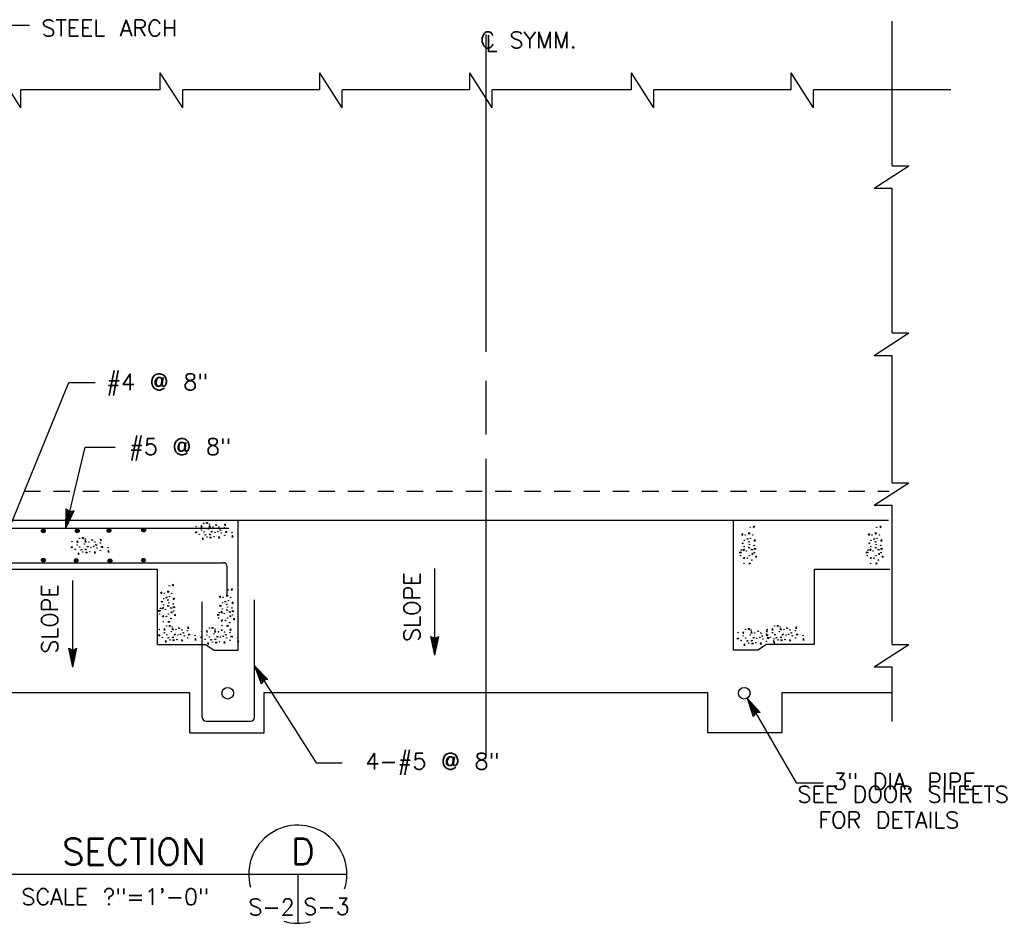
# Model space of a CAD drawing. Extents: x -28.1 to 13.9, y -16.1 to 13.9.
# Tile 4 of 19: x -19.3 to -11.8, y -7.9 to -1. Entities that reach past the tile are written whole.
import ezdxf
from ezdxf.enums import TextEntityAlignment as Align

# ---------------------------------------------------------------- set-up
doc = ezdxf.new("R2010")
doc.units = 0
doc.header["$MEASUREMENT"] = 0
doc.linetypes.add('HIDDEN2', pattern=[0.1875, 0.125, -0.0625])
doc.layers.add('01', color=7, linetype='CONTINUOUS')
doc.layers.add('02', color=7, linetype='CONTINUOUS')
doc.styles.add('TXT_SHX', font='txt.shx')

msp = doc.modelspace()

# ---------------------------------------------------------------- linework, layer by layer
at = {"layer": '01', "color": 7, "linetype": 'CONTINUOUS'}
for p, q in [((-12.659, -2.1333), (-12.659, -1.0283)), ((-19.525, -1.0583), (-19.251, -1.0583)), ((-15.762, -3.5553), (-15.762, -1.1303)), ((-19.317, -1.6893), (-19.489, -1.4233)), ((-18.253, -1.5513), (-18.253, -1.4233)), ((-18.081, -1.6893), (-18.253, -1.4233)), ((-17.033, -1.5513), (-17.033, -1.4233)), ((-16.861, -1.6893), (-17.033, -1.4233)), ((-15.887, -1.5513), (-15.887, -1.4233)), ((-15.715, -1.6893), (-15.887, -1.4233)), ((-14.651, -1.5513), (-14.651, -1.4233)), ((-14.479, -1.6893), (-14.651, -1.4233)), ((-13.431, -1.5513), (-13.431, -1.4233)), ((-13.259, -1.6893), (-13.431, -1.4233)), ((-19.317, -1.6893), (-19.317, -1.5513)), ((-18.253, -1.5513), (-19.317, -1.5513)), ((-18.081, -1.6893), (-18.081, -1.5513)), ((-17.033, -1.5513), (-18.081, -1.5513)), ((-16.861, -1.6893), (-16.861, -1.5513)), ((-15.887, -1.5513), (-16.861, -1.5513)), ((-15.715, -1.6893), (-15.715, -1.5513)), ((-14.651, -1.5513), (-15.715, -1.5513)), ((-14.479, -1.6893), (-14.479, -1.5513)), ((-13.431, -1.5513), (-14.479, -1.5513)), ((-13.259, -1.6893), (-13.259, -1.5513)), ((-12.211, -1.5513), (-13.259, -1.5513)), ((-12.797, -2.3053), (-12.531, -2.1333)), ((-12.659, -2.1333), (-12.531, -2.1333)), ((-12.797, -2.3053), (-12.659, -2.3053)), ((-12.659, -3.4103), (-12.659, -2.3053)), ((-12.797, -3.5823), (-12.531, -3.4103)), ((-12.659, -3.4103), (-12.531, -3.4103)), ((-12.797, -3.5823), (-12.659, -3.5823)), ((-12.659, -4.5563), (-12.659, -3.5823)), ((-19.393, -4.8703), (-18.95, -3.7893)), ((-18.95, -3.7893), (-18.75, -3.7893)), ((-15.762, -4.1873), (-15.762, -3.7783)), ((-18.974, -4.9023), (-18.826, -4.2853)), ((-18.826, -4.2853), (-18.597, -4.2853)), ((-15.762, -6.6483), (-15.762, -4.3733)), ((-12.797, -4.7283), (-12.531, -4.5563)), ((-12.659, -4.5563), (-12.531, -4.5563)), ((-12.797, -4.7283), (-12.659, -4.7283)), ((-12.659, -5.7923), (-12.659, -4.7283)), ((-18.974, -4.9023), (-18.971, -4.7553)), ((-18.974, -4.9023), (-18.91, -4.7693)), ((-18.971, -4.7553), (-18.944, -4.7763)), ((-18.965, -4.8663), (-18.963, -4.7703)), ((-18.965, -4.8663), (-18.924, -4.7793)), ((-18.963, -4.7703), (-18.946, -4.7833)), ((-18.957, -4.8313), (-18.956, -4.7853)), ((-18.957, -4.8313), (-18.938, -4.7893)), ((-18.956, -4.7853), (-18.947, -4.7913)), ((-18.947, -4.7913), (-18.938, -4.7893)), ((-18.946, -4.7833), (-18.924, -4.7793)), ((-18.944, -4.7763), (-18.91, -4.7693)), ((-21.292, -4.8433), (-12.686, -4.8433)), ((-17.656, -5.8373), (-17.656, -4.8433)), ((-13.87, -5.8373), (-13.87, -4.8433)), ((-20.513, -4.9023), (-17.729, -4.9023)), ((-21.296, -5.1673), (-17.77, -5.1673)), ((-23.96, -5.2173), (-18.274, -5.2173)), ((-18.274, -5.7933), (-18.274, -5.2173)), ((-17.74, -5.4143), (-17.74, -5.1973)), ((-16.153, -5.8753), (-16.153, -5.2123)), ((-13.252, -5.7933), (-13.252, -5.2173)), ((-13.252, -5.2173), (-12.677, -5.2173)), ((-18.92, -5.9653), (-18.92, -5.3023)), ((-17.932, -6.3483), (-17.932, -5.4663)), ((-17.532, -6.3483), (-17.532, -5.4523)), ((-18.274, -5.7933), (-17.907, -5.7933)), ((-17.907, -5.7933), (-17.841, -5.8373)), ((-16.153, -5.8753), (-16.184, -5.7313)), ((-16.184, -5.7313), (-16.153, -5.7453)), ((-16.153, -5.8383), (-16.173, -5.7443)), ((-16.173, -5.7443), (-16.153, -5.7533)), ((-16.153, -5.8023), (-16.163, -5.7573)), ((-16.163, -5.7573), (-16.153, -5.7613)), ((-16.153, -5.8753), (-16.122, -5.7313)), ((-16.153, -5.7453), (-16.122, -5.7313)), ((-16.153, -5.8383), (-16.133, -5.7443)), ((-16.153, -5.7533), (-16.133, -5.7443)), ((-16.153, -5.8023), (-16.144, -5.7573)), ((-16.153, -5.7613), (-16.144, -5.7573)), ((-13.619, -5.7933), (-13.685, -5.8373)), ((-13.252, -5.7933), (-13.619, -5.7933)), ((-12.797, -5.9643), (-12.531, -5.7923)), ((-12.659, -5.7923), (-12.531, -5.7923)), ((-18.92, -5.9653), (-18.951, -5.8213)), ((-18.951, -5.8213), (-18.92, -5.8353)), ((-18.92, -5.9283), (-18.94, -5.8343)), ((-18.94, -5.8343), (-18.92, -5.8433)), ((-18.92, -5.8923), (-18.93, -5.8473)), ((-18.93, -5.8473), (-18.92, -5.8513)), ((-18.92, -5.9653), (-18.889, -5.8213)), ((-18.92, -5.8353), (-18.889, -5.8213)), ((-18.92, -5.9283), (-18.9, -5.8343)), ((-18.92, -5.8433), (-18.9, -5.8343)), ((-18.92, -5.8923), (-18.911, -5.8473)), ((-18.92, -5.8513), (-18.911, -5.8473)), ((-17.841, -5.8373), (-17.656, -5.8373)), ((-13.685, -5.8373), (-13.87, -5.8373)), ((-17.532, -5.9553), (-17.061, -6.6973)), ((-17.532, -5.9553), (-17.429, -6.0603)), ((-17.532, -5.9553), (-17.481, -6.0933)), ((-17.512, -5.9863), (-17.445, -6.0553)), ((-17.512, -5.9863), (-17.479, -6.0763)), ((-17.493, -6.0173), (-17.476, -6.0593)), ((-17.493, -6.0173), (-17.46, -6.0493)), ((-12.797, -5.9643), (-12.659, -5.9643)), ((-12.659, -6.3813), (-12.659, -5.9643)), ((-17.462, -6.0653), (-17.481, -6.0933)), ((-17.467, -6.0583), (-17.479, -6.0763)), ((-17.471, -6.0513), (-17.476, -6.0593)), ((-17.46, -6.0493), (-17.471, -6.0513)), ((-17.445, -6.0553), (-17.467, -6.0583)), ((-17.429, -6.0603), (-17.462, -6.0653)), ((-21.29, -6.1603), (-18.028, -6.1603)), ((-18.027, -6.4673), (-18.027, -6.1603)), ((-17.458, -6.4673), (-17.458, -6.1603)), ((-17.458, -6.1603), (-14.068, -6.1603)), ((-14.068, -6.4673), (-14.068, -6.1603)), ((-13.499, -6.4673), (-13.499, -6.1603)), ((-13.499, -6.1603), (-12.659, -6.1603)), ((-13.766, -6.2033), (-13.393, -6.8493)), ((-13.766, -6.2033), (-13.667, -6.3123)), ((-13.766, -6.2033), (-13.721, -6.3433)), ((-13.747, -6.2353), (-13.683, -6.3063)), ((-13.747, -6.2353), (-13.718, -6.3263)), ((-13.729, -6.2663), (-13.715, -6.3103)), ((-13.729, -6.2663), (-13.698, -6.3003)), ((-13.701, -6.3163), (-13.721, -6.3433)), ((-13.705, -6.3093), (-13.718, -6.3263)), ((-13.709, -6.3023), (-13.715, -6.3103)), ((-13.698, -6.3003), (-13.709, -6.3023)), ((-13.683, -6.3063), (-13.705, -6.3093)), ((-13.667, -6.3123), (-13.701, -6.3163)), ((-17.902, -6.3783), (-17.562, -6.3783)), ((-18.027, -6.4673), (-17.458, -6.4673)), ((-13.499, -6.4673), (-14.068, -6.4673)), ((-17.061, -6.6973), (-16.862, -6.6973)), ((-13.393, -6.8493), (-13.186, -6.8493)), ((-19.535, -7.5493), (-16.826, -7.5493)), ((-17.201, -7.5493), (-17.201, -7.9243))]:
    msp.add_line(p, q, dxfattribs=at)
at = {"layer": '01', "color": 7, "linetype": 'HIDDEN2'}
msp.add_line((-20.418, -4.6213), (-12.682, -4.6213), dxfattribs=at)
at = {"layer": '01', "color": 7, "linetype": 'CONTINUOUS'}
for centre, radius in [((-19.1456, -4.9236), 0.0145), ((-19.1456, -4.9236), 0.0112), ((-19.1456, -4.9236), 0.00822), ((-19.1456, -4.9236), 0.00415), ((-18.8866, -4.9236), 0.0145), ((-18.8866, -4.9236), 0.0112), ((-18.8866, -4.9236), 0.00822), ((-18.8866, -4.9236), 0.00415), ((-18.6446, -4.9206), 0.0145), ((-18.6446, -4.9206), 0.0112), ((-18.6446, -4.9206), 0.00822), ((-18.6446, -4.9206), 0.00415), ((-18.3796, -4.9176), 0.0145), ((-18.3796, -4.9176), 0.0112), ((-18.3796, -4.9176), 0.00822), ((-18.3796, -4.9176), 0.00415), ((-19.1456, -5.1486), 0.0145), ((-19.1456, -5.1486), 0.0112), ((-19.1456, -5.1486), 0.00822), ((-19.1456, -5.1486), 0.00415), ((-18.8946, -5.1506), 0.0145), ((-18.8946, -5.1506), 0.0112), ((-18.8946, -5.1506), 0.00822), ((-18.8946, -5.1506), 0.00415), ((-18.6366, -5.1526), 0.0145), ((-18.6366, -5.1526), 0.0112), ((-18.6366, -5.1526), 0.00822), ((-18.6366, -5.1526), 0.00415), ((-18.3806, -5.1486), 0.0145), ((-18.3806, -5.1486), 0.0112), ((-18.3806, -5.1486), 0.00822), ((-18.3806, -5.1486), 0.00415), ((-17.737, -6.1653), 0.0443), ((-13.789, -6.1653), 0.0443)]:
    msp.add_circle(centre, radius, dxfattribs=at)
for centre, radius, start, end in [((-17.77, -5.1973), 0.03, 0, 90), ((-17.902, -6.3483), 0.03, 180, 270), ((-17.562, -6.3483), 0.03, 270, 360), ((-17.201, -7.5493), 0.375, 342.70891, 195.26862), ((-17.201, -7.5493), 0.375, 253.4742, 284.92162)]:
    msp.add_arc(centre, radius, start, end, dxfattribs=at)
at = {"layer": '02', "color": 7, "linetype": 'CONTINUOUS'}
for p, q in [((-17.83, -4.8813), (-17.824, -4.8763)), ((-18.779, -4.9963), (-18.773, -4.9913)), ((-13.801, -5.0243), (-13.806, -5.0183)), ((-12.833, -5.0243), (-12.838, -5.0183)), ((-18.241, -5.4703), (-18.246, -5.4643)), ((-17.791, -5.5013), (-17.796, -5.4953)), ((-18.113, -5.6673), (-18.107, -5.6623)), ((-17.788, -5.6833), (-17.782, -5.6783)), ((-13.689, -5.6923), (-13.683, -5.6873)), ((-13.466, -5.6673), (-13.46, -5.6623))]:
    msp.add_line(p, q, dxfattribs=at)
for points in [[(-17.937, -4.8843), (-17.942, -4.8943), (-17.932, -4.8953), (-17.94, -4.8843)], [(-17.896, -4.8693), (-17.901, -4.8603), (-17.89, -4.8603), (-17.896, -4.8713)], [(-17.875, -4.8833), (-17.88, -4.8933), (-17.869, -4.8943), (-17.877, -4.8833)], [(-17.824, -4.8763), (-17.822, -4.8833), (-17.83, -4.8833)], [(-17.757, -4.8713), (-17.762, -4.8813), (-17.752, -4.8823), (-17.76, -4.8713)], [(-13.722, -4.8943), (-13.712, -4.8993), (-13.711, -4.8893), (-13.722, -4.8963)], [(-12.754, -4.8943), (-12.744, -4.8993), (-12.743, -4.8893), (-12.754, -4.8963)], [(-17.979, -4.9403), (-17.984, -4.9323), (-17.973, -4.9323), (-17.979, -4.9423)], [(-17.91, -4.9553), (-17.905, -4.9523), (-17.901, -4.9553), (-17.913, -4.9573)], [(-17.817, -4.9293), (-17.814, -4.9253), (-17.809, -4.9293), (-17.816, -4.9303)], [(-17.797, -4.9163), (-17.792, -4.9143), (-17.789, -4.9203), (-17.797, -4.9173)], [(-17.749, -4.9363), (-17.754, -4.9283), (-17.743, -4.9283), (-17.749, -4.9383)], [(-17.7, -4.9603), (-17.705, -4.9703), (-17.695, -4.9713), (-17.702, -4.9603)], [(-13.811, -4.9513), (-13.801, -4.9563), (-13.8, -4.9463), (-13.811, -4.9543)], [(-13.746, -4.9433), (-13.754, -4.9483), (-13.754, -4.9373), (-13.744, -4.9433)], [(-12.843, -4.9513), (-12.833, -4.9563), (-12.832, -4.9463), (-12.843, -4.9543)], [(-12.778, -4.9433), (-12.786, -4.9483), (-12.786, -4.9373), (-12.776, -4.9433)], [(-18.886, -4.9993), (-18.891, -5.0093), (-18.881, -5.0103), (-18.889, -4.9993)], [(-18.845, -4.9843), (-18.85, -4.9753), (-18.839, -4.9753), (-18.845, -4.9863)], [(-18.824, -4.9983), (-18.829, -5.0083), (-18.818, -5.0093), (-18.826, -4.9983)], [(-18.773, -4.9913), (-18.771, -4.9983), (-18.779, -4.9983)], [(-18.766, -5.0443), (-18.763, -5.0403), (-18.758, -5.0443), (-18.765, -5.0453)], [(-18.746, -5.0313), (-18.741, -5.0293), (-18.738, -5.0353), (-18.746, -5.0323)], [(-18.706, -4.9863), (-18.711, -4.9963), (-18.701, -4.9973), (-18.709, -4.9863)], [(-17.927, -4.9763), (-17.932, -4.9863), (-17.922, -4.9873), (-17.93, -4.9763)], [(-17.868, -4.9813), (-17.873, -4.9723), (-17.862, -4.9723), (-17.868, -4.9823)], [(-17.803, -4.9673), (-17.808, -4.9773), (-17.798, -4.9783), (-17.806, -4.9673)], [(-13.806, -5.0183), (-13.799, -5.0163), (-13.799, -5.0243)], [(-13.766, -4.9913), (-13.768, -4.9863), (-13.762, -4.9833), (-13.765, -4.9913)], [(-13.753, -5.0113), (-13.757, -5.0083), (-13.753, -5.0033), (-13.752, -5.0103)], [(-13.715, -4.9973), (-13.705, -5.0023), (-13.704, -4.9923), (-13.715, -5.0003)], [(-12.838, -5.0183), (-12.831, -5.0163), (-12.831, -5.0243)], [(-12.798, -4.9913), (-12.8, -4.9863), (-12.794, -4.9833), (-12.797, -4.9913)], [(-12.785, -5.0113), (-12.789, -5.0083), (-12.785, -5.0033), (-12.784, -5.0103)], [(-12.747, -4.9973), (-12.737, -5.0023), (-12.736, -4.9923), (-12.747, -5.0003)], [(-18.928, -5.0553), (-18.933, -5.0473), (-18.922, -5.0473), (-18.928, -5.0573)], [(-18.876, -5.0913), (-18.881, -5.1013), (-18.871, -5.1023), (-18.879, -5.0913)], [(-18.859, -5.0703), (-18.854, -5.0673), (-18.85, -5.0703), (-18.862, -5.0723)], [(-18.817, -5.0963), (-18.822, -5.0873), (-18.811, -5.0873), (-18.817, -5.0973)], [(-18.752, -5.0823), (-18.757, -5.0923), (-18.747, -5.0933), (-18.755, -5.0823)], [(-18.698, -5.0513), (-18.703, -5.0433), (-18.692, -5.0433), (-18.698, -5.0533)], [(-18.649, -5.0753), (-18.654, -5.0853), (-18.644, -5.0863), (-18.651, -5.0753)], [(-13.813, -5.0903), (-13.822, -5.0953), (-13.822, -5.0843), (-13.811, -5.0903)], [(-13.799, -5.0693), (-13.789, -5.0743), (-13.788, -5.0633), (-13.799, -5.0713)], [(-13.727, -5.1043), (-13.73, -5.0993), (-13.727, -5.0953), (-13.725, -5.1073)], [(-13.701, -5.0623), (-13.71, -5.0673), (-13.71, -5.0563), (-13.7, -5.0623)], [(-13.706, -5.1213), (-13.696, -5.1263), (-13.695, -5.1163), (-13.706, -5.1243)], [(-12.845, -5.0903), (-12.854, -5.0953), (-12.854, -5.0843), (-12.843, -5.0903)], [(-12.831, -5.0693), (-12.821, -5.0743), (-12.82, -5.0633), (-12.831, -5.0713)], [(-12.759, -5.1043), (-12.762, -5.0993), (-12.759, -5.0953), (-12.757, -5.1073)], [(-12.733, -5.0623), (-12.742, -5.0673), (-12.742, -5.0563), (-12.732, -5.0623)], [(-12.738, -5.1213), (-12.728, -5.1263), (-12.727, -5.1163), (-12.738, -5.1243)], [(-13.798, -5.1313), (-13.788, -5.1363), (-13.787, -5.1263), (-13.798, -5.1343)], [(-13.742, -5.1733), (-13.75, -5.1783), (-13.75, -5.1673), (-13.74, -5.1733)], [(-12.83, -5.1313), (-12.82, -5.1363), (-12.819, -5.1263), (-12.83, -5.1343)], [(-12.774, -5.1733), (-12.782, -5.1783), (-12.782, -5.1673), (-12.772, -5.1733)], [(-18.162, -5.3403), (-18.152, -5.3453), (-18.151, -5.3353), (-18.162, -5.3423)], [(-18.251, -5.3973), (-18.241, -5.4023), (-18.24, -5.3923), (-18.251, -5.4003)], [(-18.186, -5.3893), (-18.194, -5.3943), (-18.194, -5.3833), (-18.184, -5.3893)], [(-17.736, -5.4203), (-17.744, -5.4253), (-17.744, -5.4143), (-17.734, -5.4203)], [(-17.712, -5.3713), (-17.702, -5.3763), (-17.701, -5.3663), (-17.712, -5.3733)], [(-18.246, -5.4643), (-18.239, -5.4623), (-18.239, -5.4703)], [(-18.206, -5.4373), (-18.208, -5.4323), (-18.202, -5.4293), (-18.205, -5.4373)], [(-18.193, -5.4573), (-18.197, -5.4543), (-18.193, -5.4493), (-18.192, -5.4563)], [(-18.155, -5.4433), (-18.145, -5.4483), (-18.144, -5.4383), (-18.155, -5.4463)], [(-17.801, -5.4283), (-17.791, -5.4333), (-17.79, -5.4233), (-17.801, -5.4313)], [(-17.796, -5.4953), (-17.789, -5.4933), (-17.789, -5.5013)], [(-17.756, -5.4683), (-17.758, -5.4633), (-17.752, -5.4603), (-17.755, -5.4683)], [(-17.743, -5.4883), (-17.747, -5.4853), (-17.743, -5.4803), (-17.742, -5.4873)], [(-17.705, -5.4743), (-17.695, -5.4793), (-17.694, -5.4693), (-17.705, -5.4773)], [(-18.253, -5.5363), (-18.262, -5.5413), (-18.262, -5.5303), (-18.251, -5.5363)], [(-18.239, -5.5153), (-18.229, -5.5203), (-18.228, -5.5093), (-18.239, -5.5173)], [(-18.167, -5.5503), (-18.17, -5.5453), (-18.167, -5.5413), (-18.165, -5.5533)], [(-18.141, -5.5083), (-18.15, -5.5133), (-18.15, -5.5023), (-18.14, -5.5083)], [(-18.146, -5.5673), (-18.136, -5.5723), (-18.135, -5.5623), (-18.146, -5.5703)], [(-17.803, -5.5673), (-17.812, -5.5723), (-17.812, -5.5613), (-17.801, -5.5673)], [(-17.789, -5.5463), (-17.779, -5.5513), (-17.778, -5.5403), (-17.789, -5.5483)], [(-17.691, -5.5393), (-17.7, -5.5443), (-17.7, -5.5333), (-17.69, -5.5393)], [(-18.238, -5.5773), (-18.228, -5.5823), (-18.227, -5.5723), (-18.238, -5.5803)], [(-18.182, -5.6193), (-18.19, -5.6243), (-18.19, -5.6133), (-18.18, -5.6193)], [(-17.788, -5.6083), (-17.778, -5.6133), (-17.777, -5.6033), (-17.788, -5.6113)], [(-17.717, -5.5813), (-17.72, -5.5763), (-17.717, -5.5723), (-17.715, -5.5843)], [(-17.696, -5.5983), (-17.686, -5.6033), (-17.685, -5.5933), (-17.696, -5.6013)], [(-18.262, -5.7263), (-18.267, -5.7183), (-18.256, -5.7183), (-18.262, -5.7283)], [(-18.22, -5.6703), (-18.225, -5.6803), (-18.215, -5.6813), (-18.223, -5.6703)], [(-18.179, -5.6553), (-18.184, -5.6463), (-18.173, -5.6463), (-18.179, -5.6573)], [(-18.158, -5.6693), (-18.163, -5.6793), (-18.152, -5.6803), (-18.16, -5.6693)], [(-18.107, -5.6623), (-18.105, -5.6693), (-18.113, -5.6693)], [(-18.1, -5.7153), (-18.097, -5.7113), (-18.092, -5.7153), (-18.099, -5.7163)], [(-18.08, -5.7023), (-18.075, -5.7003), (-18.072, -5.7063), (-18.08, -5.7033)], [(-18.04, -5.6573), (-18.045, -5.6673), (-18.035, -5.6683), (-18.043, -5.6573)], [(-18.032, -5.7223), (-18.037, -5.7143), (-18.026, -5.7143), (-18.032, -5.7243)], [(-17.895, -5.6863), (-17.9, -5.6963), (-17.89, -5.6973), (-17.898, -5.6863)], [(-17.854, -5.6713), (-17.859, -5.6623), (-17.848, -5.6623), (-17.854, -5.6733)], [(-17.833, -5.6853), (-17.838, -5.6953), (-17.827, -5.6963), (-17.835, -5.6853)], [(-17.782, -5.6783), (-17.78, -5.6853), (-17.788, -5.6853)], [(-17.755, -5.7183), (-17.75, -5.7163), (-17.747, -5.7223), (-17.755, -5.7193)], [(-17.732, -5.6503), (-17.74, -5.6553), (-17.74, -5.6443), (-17.73, -5.6503)], [(-17.715, -5.6733), (-17.72, -5.6833), (-17.71, -5.6843), (-17.718, -5.6733)], [(-13.796, -5.6953), (-13.801, -5.7053), (-13.791, -5.7063), (-13.799, -5.6953)], [(-13.755, -5.6803), (-13.76, -5.6713), (-13.749, -5.6713), (-13.755, -5.6823)], [(-13.734, -5.6943), (-13.739, -5.7043), (-13.728, -5.7053), (-13.736, -5.6943)], [(-13.683, -5.6873), (-13.681, -5.6943), (-13.689, -5.6943)], [(-13.616, -5.6823), (-13.621, -5.6923), (-13.611, -5.6933), (-13.619, -5.6823)], [(-13.615, -5.7263), (-13.62, -5.7183), (-13.609, -5.7183), (-13.615, -5.7283)], [(-13.573, -5.6703), (-13.578, -5.6803), (-13.568, -5.6813), (-13.576, -5.6703)], [(-13.532, -5.6553), (-13.537, -5.6463), (-13.526, -5.6463), (-13.532, -5.6573)], [(-13.511, -5.6693), (-13.516, -5.6793), (-13.505, -5.6803), (-13.513, -5.6693)], [(-13.46, -5.6623), (-13.458, -5.6693), (-13.466, -5.6693)], [(-13.453, -5.7153), (-13.45, -5.7113), (-13.445, -5.7153), (-13.452, -5.7163)], [(-13.433, -5.7023), (-13.428, -5.7003), (-13.425, -5.7063), (-13.433, -5.7033)], [(-13.393, -5.6573), (-13.398, -5.6673), (-13.388, -5.6683), (-13.396, -5.6573)], [(-13.385, -5.7223), (-13.39, -5.7143), (-13.379, -5.7143), (-13.385, -5.7243)], [(-18.21, -5.7623), (-18.215, -5.7723), (-18.205, -5.7733), (-18.213, -5.7623)], [(-18.193, -5.7413), (-18.188, -5.7383), (-18.184, -5.7413), (-18.196, -5.7433)], [(-18.151, -5.7673), (-18.156, -5.7583), (-18.145, -5.7583), (-18.151, -5.7683)], [(-18.086, -5.7533), (-18.091, -5.7633), (-18.081, -5.7643), (-18.089, -5.7533)], [(-17.983, -5.7463), (-17.988, -5.7563), (-17.978, -5.7573), (-17.985, -5.7463)], [(-17.937, -5.7423), (-17.942, -5.7343), (-17.931, -5.7343), (-17.937, -5.7443)], [(-17.885, -5.7783), (-17.89, -5.7883), (-17.88, -5.7893), (-17.888, -5.7783)], [(-17.868, -5.7573), (-17.863, -5.7543), (-17.859, -5.7573), (-17.871, -5.7593)], [(-17.826, -5.7833), (-17.831, -5.7743), (-17.82, -5.7743), (-17.826, -5.7843)], [(-17.775, -5.7313), (-17.772, -5.7273), (-17.767, -5.7313), (-17.774, -5.7323)], [(-17.761, -5.7693), (-17.766, -5.7793), (-17.756, -5.7803), (-17.764, -5.7693)], [(-17.707, -5.7383), (-17.712, -5.7303), (-17.701, -5.7303), (-17.707, -5.7403)], [(-17.658, -5.7623), (-17.663, -5.7723), (-17.653, -5.7733), (-17.66, -5.7623)], [(-13.838, -5.7513), (-13.843, -5.7433), (-13.832, -5.7433), (-13.838, -5.7533)], [(-13.786, -5.7873), (-13.791, -5.7973), (-13.781, -5.7983), (-13.789, -5.7873)], [(-13.769, -5.7663), (-13.764, -5.7633), (-13.76, -5.7663), (-13.772, -5.7683)], [(-13.727, -5.7923), (-13.732, -5.7833), (-13.721, -5.7833), (-13.727, -5.7933)], [(-13.676, -5.7403), (-13.673, -5.7363), (-13.668, -5.7403), (-13.675, -5.7413)], [(-13.662, -5.7783), (-13.667, -5.7883), (-13.657, -5.7893), (-13.665, -5.7783)], [(-13.656, -5.7273), (-13.651, -5.7253), (-13.648, -5.7313), (-13.656, -5.7283)], [(-13.608, -5.7473), (-13.613, -5.7393), (-13.602, -5.7393), (-13.608, -5.7493)], [(-13.563, -5.7623), (-13.568, -5.7723), (-13.558, -5.7733), (-13.566, -5.7623)], [(-13.559, -5.7713), (-13.564, -5.7813), (-13.554, -5.7823), (-13.561, -5.7713)], [(-13.546, -5.7413), (-13.541, -5.7383), (-13.537, -5.7413), (-13.549, -5.7433)], [(-13.504, -5.7673), (-13.509, -5.7583), (-13.498, -5.7583), (-13.504, -5.7683)], [(-13.439, -5.7533), (-13.444, -5.7633), (-13.434, -5.7643), (-13.442, -5.7533)], [(-13.336, -5.7463), (-13.341, -5.7563), (-13.331, -5.7573), (-13.338, -5.7463)]]:
    msp.add_lwpolyline(points, dxfattribs=at)
for points in [[(-17.877, -4.9553), (-17.872, -4.9473), (-17.869, -4.9533)], [(-17.862, -4.9343), (-17.857, -4.9253), (-17.854, -4.9313)], [(-18.811, -5.0493), (-18.806, -5.0403), (-18.803, -5.0463)], [(-18.826, -5.0703), (-18.821, -5.0623), (-18.818, -5.0683)], [(-13.748, -5.0563), (-13.757, -5.0513), (-13.751, -5.0483)], [(-13.727, -5.0713), (-13.735, -5.0663), (-13.729, -5.0633)], [(-12.78, -5.0563), (-12.789, -5.0513), (-12.783, -5.0483)], [(-12.759, -5.0713), (-12.767, -5.0663), (-12.761, -5.0633)], [(-18.188, -5.5023), (-18.197, -5.4973), (-18.191, -5.4943)], [(-18.167, -5.5173), (-18.175, -5.5123), (-18.169, -5.5093)], [(-17.738, -5.5333), (-17.747, -5.5283), (-17.741, -5.5253)], [(-17.717, -5.5483), (-17.725, -5.5433), (-17.719, -5.5403)], [(-18.145, -5.7203), (-18.14, -5.7113), (-18.137, -5.7173)], [(-13.498, -5.7203), (-13.493, -5.7113), (-13.49, -5.7173)], [(-18.16, -5.7413), (-18.155, -5.7333), (-18.152, -5.7393)], [(-17.835, -5.7573), (-17.83, -5.7493), (-17.827, -5.7553)], [(-17.82, -5.7363), (-17.815, -5.7273), (-17.812, -5.7333)], [(-13.736, -5.7663), (-13.731, -5.7583), (-13.728, -5.7643)], [(-13.721, -5.7453), (-13.716, -5.7363), (-13.713, -5.7423)], [(-13.513, -5.7413), (-13.508, -5.7333), (-13.505, -5.7393)]]:
    msp.add_lwpolyline(points, close=True, dxfattribs=at)
for centre in [(-17.978, -4.8922), (-17.9198, -4.8654), (-17.877, -4.8722), (-17.9535, -4.9512), (-17.9383, -4.9174), (-17.919, -4.9327), (-17.8845, -4.9092), (-17.8493, -4.8939), (-17.834, -4.9344), (-17.803, -4.8949), (-17.786, -4.9402), (-17.7618, -4.9007), (-17.7608, -4.9579), (-17.7035, -4.9384), (-13.7817, -4.9561), (-13.7439, -4.8978), (-13.7244, -4.9551), (-12.8137, -4.9561), (-12.7759, -4.8978), (-12.7564, -4.9551), (-18.927, -5.0072), (-18.8873, -5.0324), (-18.8688, -4.9804), (-18.8335, -5.0242), (-18.826, -4.9872), (-18.7983, -5.0089), (-18.752, -5.0099), (-18.7108, -5.0157), (-17.8955, -4.9714), (-17.8415, -4.9689), (-13.7874, -4.9973), (-13.7479, -5.0283), (-13.7422, -4.9803), (-13.7134, -5.0358), (-12.8194, -4.9973), (-12.7799, -5.0283), (-12.7742, -4.9803), (-12.7454, -5.0358), (-18.9025, -5.0662), (-18.868, -5.0477), (-18.8445, -5.0864), (-18.7905, -5.0839), (-18.783, -5.0494), (-18.735, -5.0552), (-18.7098, -5.0729), (-18.6525, -5.0534), (-13.8169, -5.1141), (-13.8102, -5.0713), (-13.7884, -5.0436), (-13.7732, -5.0788), (-13.7497, -5.1133), (-13.7109, -5.0898), (-12.8489, -5.1141), (-12.8422, -5.0713), (-12.8204, -5.0436), (-12.8052, -5.0788), (-12.7817, -5.1133), (-12.7429, -5.0898), (-13.7902, -5.1723), (-13.7649, -5.1326), (-13.7312, -5.1478), (-12.8222, -5.1723), (-12.7969, -5.1326), (-12.7632, -5.1478), (-18.1839, -5.3438), (-18.2217, -5.4021), (-18.1644, -5.4011), (-17.7339, -5.3748), (-18.2284, -5.4896), (-18.2274, -5.4433), (-18.1879, -5.4743), (-18.1822, -5.4263), (-18.1534, -5.4818), (-17.7774, -5.4743), (-17.7717, -5.4331), (-17.7322, -5.4573), (-17.7144, -5.4321), (-18.2569, -5.5601), (-18.2502, -5.5173), (-18.2132, -5.5248), (-18.1897, -5.5593), (-18.1509, -5.5358), (-17.8002, -5.5483), (-17.7784, -5.5206), (-17.7632, -5.5558), (-17.7379, -5.5053), (-17.7034, -5.5128), (-17.7009, -5.5668), (-18.2302, -5.6183), (-18.2049, -5.5786), (-18.1712, -5.5938), (-17.8069, -5.5911), (-17.7549, -5.6096), (-17.7397, -5.5903), (-17.7212, -5.6248), (-18.261, -5.6782), (-18.2213, -5.7034), (-18.2028, -5.6514), (-18.202, -5.7187), (-18.1675, -5.6952), (-18.16, -5.6582), (-18.1323, -5.6799), (-18.117, -5.7204), (-18.086, -5.6809), (-18.0448, -5.6867), (-17.936, -5.6942), (-17.8963, -5.7194), (-17.8778, -5.6674), (-17.8425, -5.7112), (-17.835, -5.6742), (-17.8073, -5.6959), (-17.7802, -5.6493), (-17.761, -5.6969), (-17.7198, -5.7027), (-13.837, -5.7032), (-13.7788, -5.6764), (-13.7435, -5.7202), (-13.736, -5.6832), (-13.7083, -5.7049), (-13.662, -5.7059), (-13.6208, -5.7117), (-13.614, -5.6782), (-13.5743, -5.7034), (-13.5558, -5.6514), (-13.555, -5.7187), (-13.5205, -5.6952), (-13.513, -5.6582), (-13.4853, -5.6799), (-13.47, -5.7204), (-13.439, -5.6809), (-13.3978, -5.6867), (-18.2365, -5.7372), (-18.1785, -5.7574), (-18.1245, -5.7549), (-18.069, -5.7262), (-18.0438, -5.7439), (-17.9865, -5.7244), (-17.9115, -5.7532), (-17.877, -5.7347), (-17.8535, -5.7734), (-17.7995, -5.7709), (-17.792, -5.7364), (-17.744, -5.7422), (-17.7188, -5.7599), (-17.6615, -5.7404), (-13.8125, -5.7622), (-13.7973, -5.7284), (-13.778, -5.7437), (-13.7545, -5.7824), (-13.7005, -5.7799), (-13.693, -5.7454), (-13.645, -5.7512), (-13.6198, -5.7689), (-13.5895, -5.7372), (-13.5625, -5.7494), (-13.5315, -5.7574), (-13.4775, -5.7549), (-13.422, -5.7262), (-13.3968, -5.7439), (-13.3395, -5.7244)]:
    msp.add_circle(centre, 0.00163, dxfattribs=at)

# ---------------------------------------------------------------- texts
at = {"layer": '01', "color": 7, "linetype": 'CONTINUOUS', "style": 'TXT_SHX'}
for s, p in [('STEEL ARCH', (-19.16, -1.1433)), ('C SYMM.', (-15.807, -1.2333)), ('L', (-15.766, -1.2593)), ('#4 @ 8"', (-18.664, -3.8473)), ('#5 @ 8"', (-18.49, -4.3433)), ('4-#5 @ 8"', (-16.684, -6.7473)), ('3" DIA. PIPE', (-13.111, -6.9023)), ('SCALE ?"=1\'-0"', (-19.313, -7.7843))]:
    msp.add_text(s, height=0.125, dxfattribs=at).set_placement(p)
for p in [(-16.267, -5.5075), (-19.034, -5.5975)]:
    msp.add_text('SLOPE', height=0.125, rotation=90, dxfattribs=at).set_placement(p, align=Align.CENTER)
for s, height, p in [('SEE DOOR SHEETS ', 0.125, (-12.519, -7.0003)), ('FOR DETAILS', 0.125, (-12.6839, -7.1973)), ('SECTION', 0.2, (-18.4546, -7.4763)), ('D', 0.2, (-17.1629, -7.4753)), ('S-2', 0.125, (-17.4017, -7.8623)), ('S-3', 0.125, (-16.9817, -7.8583))]:
    msp.add_text(s, height=height, dxfattribs=at).set_placement(p, align=Align.CENTER)

doc.saveas('drawing.dxf')
